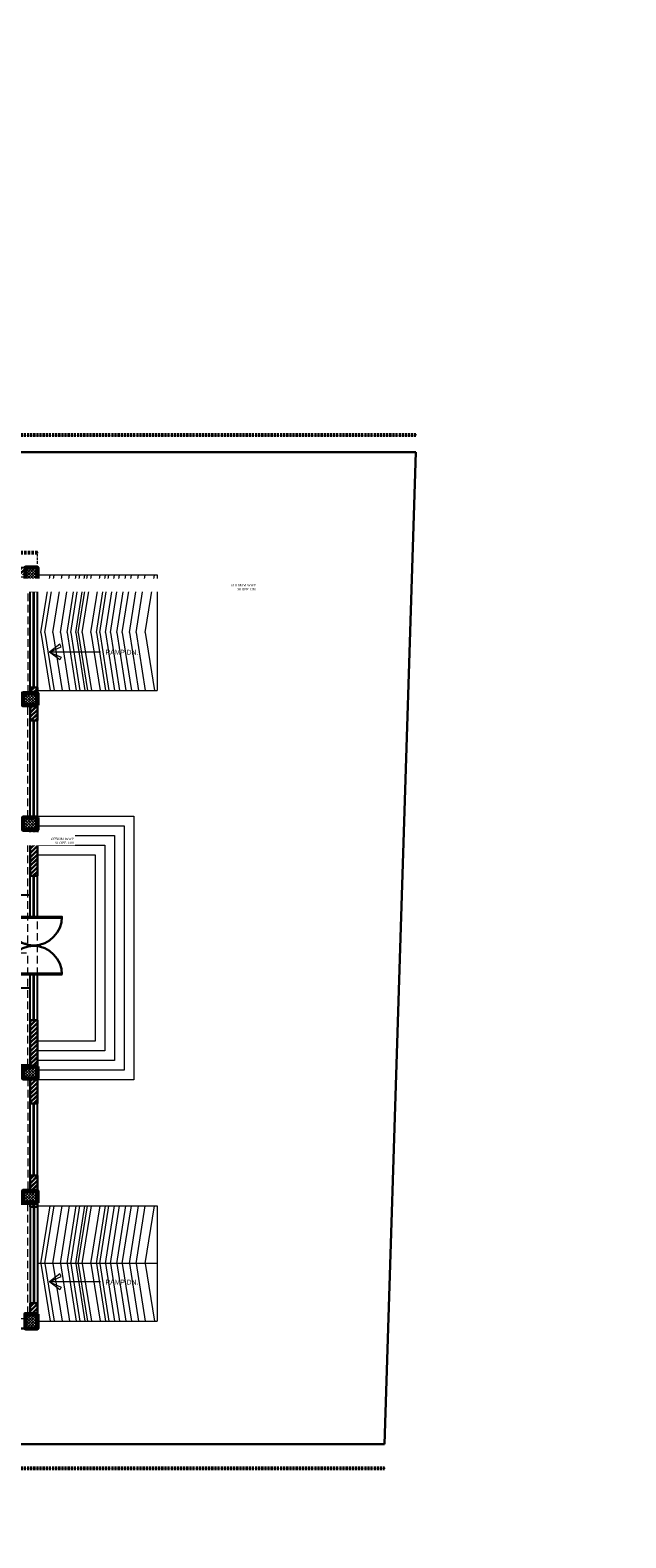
# Model space of a CAD drawing. Header units: inches. Extents: x 704 to 259546, y -107711 to 151004.
# Tile 188 of 243: x 128244 to 128986, y 20428 to 22306. Entities that reach past the tile are written whole.
import ezdxf

# ---------------------------------------------------------------- set-up
doc = ezdxf.new("R2010")
doc.units = ezdxf.units.IN
doc.header["$MEASUREMENT"] = 0
doc.header["$PDMODE"] = 34
doc.linetypes.add('HIDDEN', pattern=[0.375, 0.25, -0.125])
for name, color, linetype in [('A-FORMATEXT', 255, 'Continuous'), ('PD_DIMENSION', 101, 'Continuous'), ('PP BALL VALVE', 7, 'Continuous')]:
    doc.layers.add(name, color=color, linetype=linetype)
for name, color, linetype, lineweight in [('PD_BRICK WALL_230', 4, 'Continuous', 50), ('PD_COLUMN', 2, 'Continuous', 60), ('PD_HATCH', 45, 'Continuous', 9), ('PD_STAIR', 32, 'Continuous', 13), ('PD_WINDOW', 140, 'Continuous', 25), ('PP-TEXT', 7, 'Continuous', 40), ('TEXT', 7, 'Continuous', 15), ('WALL', 5, 'Continuous', 30)]:
    doc.layers.add(name, color=color, linetype=linetype, lineweight=lineweight)
doc.styles.get("Standard").update_dxf_attribs({"font": 'arial.ttf', "height": 6})
doc.styles.add('STYLE3', font='romans.shx', dxfattribs={"height": 4})
doc.dimstyles.new('Copy of MONTY-1', dxfattribs={"dimtxt": 6, "dimasz": 6, "dimexe": 1.625, "dimexo": 9.125, "dimgap": 0.09, "dimtad": 0, "dimdec": 1, "dimzin": 0, "dimdsep": 46, "dimlunit": 4, "dimtxsty": 'Standard', "dimblk": 'OBLIQUE', "dimcen": 1.125, "dimadec": 0, "dimazin": 0, "dimtfac": 1, "dimtdec": 1, "dimtofl": 0, "dimtmove": 0, "dimatfit": 3, "dimfxl": 7, "dimfxlon": 1, "dimtolj": 1, "dimtzin": 0, "dimlwe": 15, "dimarcsym": 1})

# ---------------------------------------------------------------- blocks, each defined once
blk = doc.blocks.new('columns2')
at = {"layer": 'PD_HATCH'}
h = blk.add_hatch(dxfattribs=at)
h.set_pattern_fill('ANSI37', color=8, scale=20)
h.paths.add_polyline_path([(387, -250), (387, -268), (369, -268), (369, -250)])
h.paths.add_polyline_path([(18, 0), (18, -15), (0, -15), (0, 0)])
h.paths.add_polyline_path([(18, -828), (18, -813), (0, -813), (0, -828)])
h.paths.add_polyline_path([(201, -870), (186, -870), (186, -888), (201, -888)])
h.paths.add_polyline_path([(570, -870), (555, -870), (555, -888), (570, -888)])
h.paths.add_polyline_path([(754.5, -870), (739.5, -870), (739.5, -888), (754.5, -888)])
h.paths.add_polyline_path([(934.5, -870), (919.5, -870), (919.5, -888), (934.5, -888)])
h.paths.add_polyline_path([(385.5, -870), (370.5, -870), (370.5, -888), (385.5, -888)])
h.paths.add_polyline_path([(201, 42), (186, 42), (186, 60), (201, 60)])
h.paths.add_polyline_path([(387, -578), (387, -560), (369, -560), (369, -578)])
h.paths.add_polyline_path([(1116, -731.5), (1116, -716.5), (1098, -716.5), (1098, -731.5)])
h.paths.add_polyline_path([(1116, -111.5), (1116, -96.5), (1098, -96.5), (1098, -111.5)])
h.paths.add_polyline_path([(1116, -561.5), (1116, -576.5), (1098, -576.5), (1098, -561.5)])
h.paths.add_polyline_path([(1116, -251.5), (1116, -266.5), (1098, -266.5), (1098, -251.5)])
h.paths.add_polyline_path([(0, -731.5), (0, -716.5), (18, -716.5), (18, -731.5)])
h.paths.add_polyline_path([(0, -111.5), (0, -96.5), (18, -96.5), (18, -111.5)])
h.paths.add_polyline_path([(0, -406.5), (0, -421.5), (18, -421.5), (18, -406.5)])
h.paths.add_polyline_path([(0, -561.5), (0, -576.5), (18, -576.5), (18, -561.5)])
h.paths.add_polyline_path([(0, -251.5), (0, -266.5), (18, -266.5), (18, -251.5)])
h.paths.add_polyline_path([(993, -111.5), (993, -99.5), (984, -99.5), (984, -111.5)])
h.paths.add_polyline_path([(993, -189.5), (993, -201.5), (984, -201.5), (984, -189.5)])
h.paths.add_polyline_path([(903, -111.5), (903, -99.5), (912, -99.5), (912, -111.5)])
h.paths.add_polyline_path([(903, -189.5), (903, -201.5), (912, -201.5), (912, -189.5)])
h.paths.add_polyline_path([(75, -870), (60, -870), (60, -888), (75, -888)])
h.paths.add_polyline_path([(1116, -870), (1101, -870), (1101, -888), (1116, -888)])
h.paths.add_polyline_path([(75, 42), (60, 42), (60, 60), (75, 60)])
h.paths.add_polyline_path([(570, 42), (555, 42), (555, 60), (570, 60)])
h.paths.add_polyline_path([(754.5, 42), (739.5, 42), (739.5, 60), (754.5, 60)])
h.paths.add_polyline_path([(934.5, 42), (919.5, 42), (919.5, 60), (934.5, 60)])
h.paths.add_polyline_path([(385.5, 42), (370.5, 42), (370.5, 60), (385.5, 60)])
h.paths.add_polyline_path([(1116, 42), (1101, 42), (1101, 60), (1116, 60)])
h.paths.add_polyline_path([(738, -250), (738, -268), (756, -268), (756, -250)])
h.paths.add_polyline_path([(756, -578), (756, -560), (738, -560), (738, -578)])
at = {"layer": 'PD_COLUMN', "color": 8}
for points in [[(75, 42), (60, 42), (60, 60), (75, 60)], [(201, 42), (186, 42), (186, 60), (201, 60)], [(385.5, 42), (370.5, 42), (370.5, 60), (385.5, 60)], [(570, 42), (555, 42), (555, 60), (570, 60)], [(754.5, 42), (739.5, 42), (739.5, 60), (754.5, 60)], [(934.5, 42), (919.5, 42), (919.5, 60), (934.5, 60)], [(1116, 42), (1101, 42), (1101, 60), (1116, 60)], [(18, 0), (18, -15), (0, -15), (0, 0)], [(0, -111.5), (0, -96.5), (18, -96.5), (18, -111.5)], [(903, -111.5), (903, -99.5), (912, -99.5), (912, -111.5)], [(993, -111.5), (993, -99.5), (984, -99.5), (984, -111.5)], [(1116, -111.5), (1116, -96.5), (1098, -96.5), (1098, -111.5)], [(903, -189.5), (903, -201.5), (912, -201.5), (912, -189.5)], [(993, -189.5), (993, -201.5), (984, -201.5), (984, -189.5)], [(0, -251.5), (0, -266.5), (18, -266.5), (18, -251.5)], [(387, -250), (387, -268), (369, -268), (369, -250)], [(756, -250), (756, -268), (738, -268), (738, -250)], [(1116, -251.5), (1116, -266.5), (1098, -266.5), (1098, -251.5)], [(0, -406.5), (0, -421.5), (18, -421.5), (18, -406.5)], [(0, -561.5), (0, -576.5), (18, -576.5), (18, -561.5)], [(387, -578), (387, -560), (369, -560), (369, -578)], [(756, -578), (756, -560), (738, -560), (738, -578)], [(1116, -561.5), (1116, -576.5), (1098, -576.5), (1098, -561.5)], [(0, -731.5), (0, -716.5), (18, -716.5), (18, -731.5)], [(1116, -731.5), (1116, -716.5), (1098, -716.5), (1098, -731.5)], [(18, -828), (18, -813), (0, -813), (0, -828)], [(75, -870), (60, -870), (60, -888), (75, -888)], [(201, -870), (186, -870), (186, -888), (201, -888)], [(385.5, -870), (370.5, -870), (370.5, -888), (385.5, -888)], [(570, -870), (555, -870), (555, -888), (570, -888)], [(754.5, -870), (739.5, -870), (739.5, -888), (754.5, -888)], [(934.5, -870), (919.5, -870), (919.5, -888), (934.5, -888)], [(1116, -870), (1101, -870), (1101, -888), (1116, -888)]]:
    blk.add_lwpolyline(points, close=True, dxfattribs=at)
at = {"layer": 'PD_HATCH', "color": 8, "linetype": 'HIDDEN', "ltscale": 38}
for p, q in [((60, 60), (0, 60)), ((0, 0), (0, 60)), ((186, 60), (75, 60)), ((370.5, 60), (201, 60)), ((385.5, 60), (555, 60)), ((739.5, 60), (570, 60)), ((754.5, 60), (919.5, 60)), ((1101, 60), (934.5, 60)), ((12, 0), (12, 48)), ((60, 48), (12, 48)), ((186, 48), (75, 48)), ((187.5, -95), (187.5, 42)), ((199.5, -95), (199.5, 42)), ((369, 48), (201, 48)), ((369, 48), (369, -95)), ((387, 48), (555, 48)), ((387, -95), (387, 48)), ((556.5, -95), (556.5, 42)), ((568.5, -95), (568.5, 42)), ((738, 48), (570, 48)), ((738, 48), (738, -95)), ((754.5, 48), (919.5, 48)), ((756, -95), (756, 48)), ((924, -95), (924, 42)), ((1101, 48), (936, 48)), ((936, -95), (936, 48)), ((1104, 42), (1104, -95)), ((1116, 42), (1116, -96.5)), ((0, -96.5), (0, -15)), ((12, -96.5), (12, -15)), ((0, -251.5), (0, -111.5)), ((12, -251.5), (12, -111.5)), ((18, -95), (187.5, -95)), ((18, -107), (187.5, -107)), ((187.5, -253), (187.5, -107)), ((199.5, -95), (369, -95)), ((199.5, -107), (369, -107)), ((199.5, -253), (199.5, -107)), ((369, -107), (369, -250)), ((387, -95), (556.5, -95)), ((387, -250), (387, -107)), ((387, -107), (556.5, -107)), ((556.5, -253), (556.5, -107)), ((568.5, -95), (738, -95)), ((568.5, -253), (568.5, -107)), ((568.5, -107), (738, -107)), ((738, -107), (738, -250)), ((756, -95), (924, -95)), ((756, -250), (756, -107)), ((756, -107), (903, -107)), ((822, -201.5), (822, -107)), ((831, -192.5), (831, -107)), ((903, -189.5), (903, -111.5)), ((912, -107), (984, -107)), ((912, -189.5), (912, -111.5)), ((936, -95), (1104, -95)), ((984, -111.5), (984, -189.5)), ((993, -107), (1098, -107)), ((993, -111.5), (993, -189.5)), ((1104, -251.5), (1104, -111.5)), ((1116, -251.5), (1116, -111.5)), ((903, -201.5), (822, -201.5)), ((903, -192.5), (831, -192.5)), ((984, -192.5), (912, -192.5)), ((984, -201.5), (912, -201.5)), ((924, -253), (924, -201.5)), ((936, -253), (936, -201.5)), ((984, -201.5), (984, -253)), ((993, -201.5), (993, -253)), ((18, -253), (187.5, -253)), ((199.5, -253), (369, -253)), ((387, -253), (556.5, -253)), ((568.5, -253), (738, -253)), ((756, -253), (924, -253)), ((936, -253), (1098, -253)), ((0, -406.5), (0, -266.5)), ((12, -406.5), (12, -266.5)), ((18, -265), (187.5, -265)), ((187.5, -408), (187.5, -265)), ((199.5, -408), (199.5, -265)), ((199.5, -265), (369, -265)), ((369, -408), (369, -268)), ((387, -265), (556.5, -265)), ((387, -268), (387, -408)), ((556.5, -408), (556.5, -265)), ((568.5, -408), (568.5, -265)), ((568.5, -265), (738, -265)), ((738, -408), (738, -268)), ((756, -265), (924, -265)), ((756, -268), (756, -408)), ((924, -408), (924, -265)), ((936, -265), (1098, -265)), ((936, -408), (936, -265)), ((1104, -408), (1104, -266.5)), ((1116, -561.5), (1116, -266.5)), ((18, -408), (187.5, -408)), ((199.5, -408), (369, -408)), ((387, -408), (556.5, -408)), ((568.5, -408), (738, -408)), ((756, -408), (924, -408)), ((936, -408), (1104, -408)), ((0, -561.5), (0, -421.5)), ((12, -561.5), (12, -421.5)), ((18, -420), (187.5, -420)), ((187.5, -563), (187.5, -420)), ((199.5, -563), (199.5, -420)), ((199.5, -420), (369, -420)), ((369, -560), (369, -420)), ((387, -420), (556.5, -420)), ((387, -420), (387, -560)), ((556.5, -563), (556.5, -420)), ((568.5, -563), (568.5, -420)), ((568.5, -420), (738, -420)), ((738, -560), (738, -420)), ((756, -420), (924, -420)), ((756, -420), (756, -560)), ((924, -721), (924, -420)), ((936, -420), (1104, -420)), ((936, -721), (936, -420)), ((1104, -561.5), (1104, -420)), ((18, -563), (187.5, -563)), ((199.5, -563), (369, -563)), ((387, -563), (556.5, -563)), ((568.5, -563), (738, -563)), ((756, -563), (1098, -563)), ((0, -716.5), (0, -576.5)), ((12, -716.5), (12, -576.5)), ((18, -575), (187.5, -575)), ((187.5, -721), (187.5, -575)), ((199.5, -721), (199.5, -575)), ((199.5, -575), (369, -575)), ((369, -578), (369, -721)), ((387, -575), (556.5, -575)), ((387, -578), (387, -721)), ((556.5, -721), (556.5, -575)), ((568.5, -721), (568.5, -575)), ((568.5, -575), (738, -575)), ((738, -578), (738, -721)), ((756, -575), (1098, -575)), ((756, -578), (756, -721)), ((1104, -576.5), (1104, -716.5)), ((1116, -576.5), (1116, -716.5)), ((0, -813), (0, -731.5)), ((12, -813), (12, -731.5)), ((18, -721), (187.5, -721)), ((199.5, -721), (369, -721)), ((387, -721), (556.5, -721)), ((568.5, -721), (738, -721)), ((756, -721), (924, -721)), ((936, -721), (1098, -721)), ((1116, -870), (1116, -731.5)), ((18, -733), (187.5, -733)), ((187.5, -870), (187.5, -733)), ((199.5, -870), (199.5, -733)), ((199.5, -733), (369, -733)), ((369, -733), (369, -876)), ((387, -733), (556.5, -733)), ((387, -733), (387, -876)), ((556.5, -870), (556.5, -733)), ((568.5, -870), (568.5, -733)), ((568.5, -733), (738, -733)), ((738, -733), (738, -876)), ((756, -733), (924, -733)), ((756, -733), (756, -876)), ((924, -870), (924, -733)), ((936, -876), (936, -733)), ((936, -733), (1104, -733)), ((1104, -870), (1104, -733)), ((0, -828), (0, -888)), ((12, -828), (12, -876)), ((60, -876), (12, -876)), ((186, -876), (75, -876)), ((369, -876), (201, -876)), ((387, -876), (555, -876)), ((738, -876), (570, -876)), ((756, -876), (919.5, -876)), ((1101, -876), (936, -876)), ((60, -888), (0, -888)), ((186, -888), (75, -888)), ((370.5, -888), (201, -888)), ((385.5, -888), (555, -888)), ((739.5, -888), (570, -888)), ((754.5, -888), (919.5, -888)), ((1101, -888), (934.5, -888))]:
    blk.add_line(p, q, dxfattribs=at)
blk = doc.blocks.new('DOUBLE DOOR')
at = {"ltscale": 25}
h = blk.add_hatch(dxfattribs=at)
h.set_pattern_fill('ANSI31', color=8, scale=10, style=0)
h.set_pattern_definition([(45, (33.265, 0.75), (-0.883883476, 0.883883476), [])])
edge = h.paths.add_edge_path()
edge.add_arc((-63157.5, -12319.8), 36.7, 630, 632.3452)
edge.add_line((-63156, -12356.4), (-63156, -12319.8))
edge.add_line((-63156, -12319.8), (-63157.5, -12319.8))
edge.add_line((-63157.5, -12319.8), (-63157.5, -12356.5))
h = blk.add_hatch(dxfattribs=at)
h.set_pattern_fill('ANSI31', color=8, scale=10, style=0)
h.set_pattern_definition([(45, (4.5, 0.75), (-0.883883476, 0.883883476), [])])
edge = h.paths.add_edge_path()
edge.add_arc((-63082.5, -12319.8), 36.7, -92.3452, -90, ccw=False)
edge.add_line((-63084, -12356.4), (-63084, -12319.8))
edge.add_line((-63084, -12319.8), (-63082.5, -12319.8))
edge.add_line((-63082.5, -12319.8), (-63082.5, -12356.5))
at = {"color": 8, "ltscale": 25}
for p, q in [((-63157.5, -12319.8), (-63156, -12319.8)), ((-63157.5, -12319.8), (-63157.5, -12356.5)), ((-63156, -12319.8), (-63156, -12356.4)), ((-63082.5, -12319.8), (-63084, -12319.8)), ((-63084, -12319.8), (-63084, -12356.4)), ((-63082.5, -12319.8), (-63082.5, -12356.5))]:
    blk.add_line(p, q, dxfattribs=at)
for centre, start, end in [((-63158.1, -12318.3), 270.9209, 357.7762), ((-63081.9, -12318.3), 182.2238, 269.0791)]:
    blk.add_arc(centre, 38.1, start, end, dxfattribs=at)
blk = doc.blocks.new('_OBLIQUE')
at = {"color": 0, "linetype": 'ByBlock'}
blk.add_line((-0.5, -0.5), (0.5, 0.5), dxfattribs=at)
blk = doc.blocks.new('*D927')
at = {"layer": 'Defpoints', "color": 0, "transparency": 16777216}
for p in [(128253.4, 21655.1), (128253.4, 21636.6), (127137.4, 21576.6)]:
    blk.add_point(p, dxfattribs=at)
at = {"layer": 'PD_DIMENSION', "color": 0, "linetype": 'HIDDEN', "lineweight": 15, "ltscale": 12, "transparency": 16777216}
for p, q in [((127137.4, 21595.1), (127137.4, 21656.6)), ((128253.4, 21641.6), (128253.4, 21656.6))]:
    blk.add_line(p, q, dxfattribs=at)
at = {"layer": 'PD_DIMENSION', "color": 0, "linetype": 'HIDDEN', "lineweight": -2, "ltscale": 12, "transparency": 16777216}
for p, q in [((127137.4, 21655.1), (127690.2, 21655.1)), ((128253.4, 21655.1), (127700.5, 21655.1))]:
    blk.add_line(p, q, dxfattribs=at)
at = {"layer": 'PD_DIMENSION', "color": 0, "lineweight": -2, "transparency": 16777216, "xscale": 2, "yscale": 2, "zscale": 2, "rotation": 180}
blk.add_blockref('_OBLIQUE', (127137.4, 21655.1), dxfattribs=at)
at = {"layer": 'PD_DIMENSION', "color": 0, "lineweight": -2, "transparency": 16777216, "xscale": 2, "yscale": 2, "zscale": 2}
blk.add_blockref('_OBLIQUE', (128253.4, 21655.1), dxfattribs=at)
at = {"layer": 'PD_DIMENSION', "color": 0, "transparency": 16777216, "insert": (127695.4, 21655.1), "char_height": 6, "attachment_point": 5}
blk.add_mtext("\\A1;93'", dxfattribs=at)
blk = doc.blocks.new('*D806')
at = {"layer": 'Defpoints', "color": 0, "lineweight": 53, "transparency": 16777216}
for p in [(126963.9, 21780.6), (126963.9, 21780.6), (126963.9, 20544.6)]:
    blk.add_point(p, dxfattribs=at)
at = {"layer": 'PD_DIMENSION', "color": 0, "linetype": 'HIDDEN', "lineweight": 15, "transparency": 16777216}
for p, q in [((126963.9, 21780.6), (126962.4, 21780.6)), ((126963.9, 20544.6), (126962.4, 20544.6))]:
    blk.add_line(p, q, dxfattribs=at)
at = {"layer": 'PD_DIMENSION', "color": 0, "linetype": 'HIDDEN', "lineweight": -2, "transparency": 16777216}
for p, q in [((126963.9, 21780.6), (126963.9, 21169.9)), ((126963.9, 20544.6), (126963.9, 21155.4))]:
    blk.add_line(p, q, dxfattribs=at)
at = {"layer": 'PD_DIMENSION', "color": 0, "lineweight": -2, "transparency": 16777216, "xscale": 2, "yscale": 2, "zscale": 2}
for p, rotation in [((126963.9, 21780.6), 90), ((126963.9, 20544.6), 270)]:
    blk.add_blockref('_OBLIQUE', p, dxfattribs=dict(at, rotation=rotation))
at = {"layer": 'PD_DIMENSION', "color": 0, "transparency": 16777216, "insert": (126963.9, 21162.6), "char_height": 6, "attachment_point": 5, "rotation": 90}
blk.add_mtext("\\A1;103'", dxfattribs=at)
blk = doc.blocks.new('*D807')
at = {"layer": 'Defpoints', "color": 0, "lineweight": 53, "transparency": 16777216}
for p in [(126993.4, 21801.9), (128724.4, 21801.9), (128724.4, 21801.9)]:
    blk.add_point(p, dxfattribs=at)
at = {"layer": 'PD_DIMENSION', "color": 0, "linetype": 'HIDDEN', "lineweight": 15, "transparency": 16777216}
for p, q in [((126993.4, 21803.4), (126993.4, 21803.4)), ((128724.4, 21803.4), (128724.4, 21803.4))]:
    blk.add_line(p, q, dxfattribs=at)
at = {"layer": 'PD_DIMENSION', "color": 0, "linetype": 'HIDDEN', "lineweight": -2, "transparency": 16777216}
for p, q in [((126993.4, 21801.9), (127846.4, 21801.9)), ((128724.4, 21801.9), (127871.3, 21801.9))]:
    blk.add_line(p, q, dxfattribs=at)
at = {"layer": 'PD_DIMENSION', "color": 0, "lineweight": -2, "transparency": 16777216, "xscale": 2, "yscale": 2, "zscale": 2, "rotation": 180}
blk.add_blockref('_OBLIQUE', (126993.4, 21801.9), dxfattribs=at)
at = {"layer": 'PD_DIMENSION', "color": 0, "lineweight": -2, "transparency": 16777216, "xscale": 2, "yscale": 2, "zscale": 2}
blk.add_blockref('_OBLIQUE', (128724.4, 21801.9), dxfattribs=at)
at = {"layer": 'PD_DIMENSION', "color": 0, "transparency": 16777216, "insert": (127858.9, 21801.9), "char_height": 6, "attachment_point": 5}
blk.add_mtext('\\A1;144\'-3"', dxfattribs=at)
blk = doc.blocks.new('*D808')
at = {"layer": 'Defpoints', "color": 0, "lineweight": 53, "transparency": 16777216}
for p in [(126993.4, 20514.4), (126993.4, 20514.4), (128685.4, 20514.4)]:
    blk.add_point(p, dxfattribs=at)
at = {"layer": 'PD_DIMENSION', "color": 0, "linetype": 'HIDDEN', "lineweight": 15, "transparency": 16777216}
for p, q in [((126993.4, 20515.9), (126993.4, 20515.9)), ((128685.4, 20515.9), (128685.4, 20515.9))]:
    blk.add_line(p, q, dxfattribs=at)
at = {"layer": 'PD_DIMENSION', "color": 0, "linetype": 'HIDDEN', "lineweight": -2, "transparency": 16777216}
for p, q in [((126993.4, 20514.4), (127832.1, 20514.4)), ((128685.4, 20514.4), (127846.6, 20514.4))]:
    blk.add_line(p, q, dxfattribs=at)
at = {"layer": 'PD_DIMENSION', "color": 0, "lineweight": -2, "transparency": 16777216, "xscale": 2, "yscale": 2, "zscale": 2, "rotation": 180}
blk.add_blockref('_OBLIQUE', (126993.4, 20514.4), dxfattribs=at)
at = {"layer": 'PD_DIMENSION', "color": 0, "lineweight": -2, "transparency": 16777216, "xscale": 2, "yscale": 2, "zscale": 2}
blk.add_blockref('_OBLIQUE', (128685.4, 20514.4), dxfattribs=at)
at = {"layer": 'PD_DIMENSION', "color": 0, "transparency": 16777216, "insert": (127839.4, 20514.4), "char_height": 6, "attachment_point": 5}
blk.add_mtext("\\A1;141'", dxfattribs=at)
blk = doc.blocks.new('GF')
at = {"layer": 'PD_HATCH'}
h = blk.add_hatch(dxfattribs=at)
h.set_pattern_fill('ANSI32', color=8, scale=10)
h.set_pattern_definition([(45, (-14275.403, 2047.8815), (-2.65165043, 2.65165043), []), (45, (-14273.6353, 2047.8815), (-2.65165043, 2.65165043), [])])
h.paths.add_polyline_path([(128040.35, 21384.14), (128022.35, 21384.14), (128022.35, 21375.14), (128040.35, 21375.14)], flags=17)
h.paths.add_polyline_path([(128238.35, 21636.64), (128071.85, 21636.64), (128071.85, 21627.64), (128238.35, 21627.64)])
h.paths.add_polyline_path([(128253.35, 21618.64), (128244.35, 21618.64), (128244.35, 21607.3), (128253.35, 21607.3)])
h.paths.add_polyline_path([(128253.35, 21487.3), (128244.35, 21487.3), (128244.35, 21480.14), (128253.35, 21480.14)])
h.paths.add_polyline_path([(128235.35, 21477.14), (128130.35, 21477.14), (128130.35, 21468.14), (128235.35, 21468.14)])
h.paths.add_polyline_path([(128121.35, 21477.14), (128049.35, 21477.14), (128049.35, 21468.14), (128121.35, 21468.14)])
h.paths.add_polyline_path([(128056.85, 21636.64), (127891.85, 21636.64), (127891.85, 21627.64), (128056.85, 21627.64)])
h.paths.add_polyline_path([(127876.85, 21636.64), (127707.35, 21636.64), (127707.35, 21627.64), (127876.85, 21627.64)])
h.paths.add_polyline_path([(128121.35, 21375.14), (128121.35, 21384.14), (128103.35, 21384.14), (128103.35, 21375.14)])
h.paths.add_polyline_path([(128130.35, 21375.14), (128121.35, 21375.14), (128121.35, 21312.14), (128130.35, 21312.14)])
h.paths.add_polyline_path([(128049.35, 21384.14), (128049.35, 21375.14), (128067.35, 21375.14), (128067.35, 21384.14)])
h.paths.add_polyline_path([(128049.35, 21465.14), (128040.35, 21465.14), (128040.35, 21387.14), (128049.35, 21387.14)])
h.paths.add_polyline_path([(128040.35, 21468.14), (128040.35, 21477.14), (127959.35, 21477.14), (127959.35, 21375.14), (127986.35, 21375.14), (127986.35, 21384.14), (127968.35, 21384.14), (127968.35, 21468.14)])
h.paths.add_polyline_path([(128130.35, 21465.14), (128121.35, 21465.14), (128121.35, 21387.14), (128130.35, 21387.14)])
h.paths.add_polyline_path([(128244.35, 21446.14), (128253.35, 21446.14), (128253.35, 21465.14), (128244.35, 21465.14)])
h.paths.add_polyline_path([(128244.35, 21326.14), (128253.35, 21326.14), (128253.35, 21325.14), (128244.35, 21325.14)])
h.paths.add_polyline_path([(128244.35, 21252.64), (128253.35, 21252.64), (128253.35, 21310.14), (128244.35, 21310.14)])
h.paths.add_polyline_path([(127692.35, 21636.64), (127522.85, 21636.64), (127522.85, 21627.64), (127549.48, 21627.64), (127549.48, 21398.63), (127577.98, 21398.63), (127577.98, 21403.13), (127553.98, 21403.13), (127553.98, 21463.13), (127577.98, 21463.13), (127577.98, 21467.63), (127553.98, 21467.63), (127553.98, 21527.63), (127625.98, 21527.63), (127625.98, 21398.63), (127630.48, 21398.63), (127630.48, 21532.13), (127553.98, 21532.13), (127553.98, 21627.64), (127692.35, 21627.64)])
h.paths.add_polyline_path([(127212.35, 21627.64), (127323.35, 21627.64), (127323.35, 21636.64), (127212.35, 21636.64)])
h.paths.add_polyline_path([(127146.35, 21438.14), (127137.35, 21438.14), (127137.35, 21465.14), (127146.35, 21465.14)])
h.paths.add_polyline_path([(127146.35, 21356.14), (127137.35, 21356.14), (127137.35, 21325.14), (127146.35, 21325.14)])
h.paths.add_polyline_path([(127146.35, 21287.14), (127137.35, 21287.14), (127137.35, 21310.14), (127146.35, 21310.14)])
h.paths.add_polyline_path([(127146.35, 21197.14), (127137.35, 21197.14), (127137.35, 21170.14), (127146.35, 21170.14)])
h.paths.add_polyline_path([(127146.35, 21128.14), (127137.35, 21128.14), (127137.35, 21155.14), (127146.35, 21155.14)])
h.paths.add_polyline_path([(127146.35, 21038.14), (127137.35, 21038.14), (127137.35, 21015.14), (127146.35, 21015.14)])
h.paths.add_polyline_path([(127146.35, 20969.14), (127137.35, 20969.14), (127137.35, 21000.14), (127146.35, 21000.14)])
h.paths.add_polyline_path([(127146.35, 20887.14), (127137.35, 20887.14), (127137.35, 20860.14), (127146.35, 20860.14)])
h.paths.add_polyline_path([(127146.35, 20834.3), (127137.35, 20834.3), (127137.35, 20845.14), (127146.35, 20845.14)])
h.paths.add_polyline_path([(127146.35, 20774.3), (127137.35, 20774.3), (127137.35, 20763.64), (127146.35, 20763.64)])
h.paths.add_polyline_path([(127137.35, 20748.64), (127197.35, 20688.64), (127197.35, 20701.36), (127150.08, 20748.64)])
h.paths.add_polyline_path([(127212.35, 20688.64), (127323.35, 20688.64), (127323.35, 20697.64), (127212.35, 20697.64)])
h.paths.add_polyline_path([(127155.35, 21160.38), (127352.48, 21160.38), (127352.48, 21164.89), (127155.35, 21164.89)])
h.paths.add_polyline_path([(127352.48, 21627.64), (127352.48, 21398.63), (127356.98, 21398.63), (127356.98, 21627.64), (127450.98, 21627.64), (127450.98, 21398.63), (127455.48, 21398.63), (127455.48, 21627.64), (127465.85, 21627.64), (127465.85, 21636.64), (127338.35, 21636.64), (127338.35, 21627.64)])
h = blk.add_hatch(dxfattribs=at)
h.set_pattern_fill('ANSI32', color=8, scale=10)
h.set_pattern_definition([(45, (-14275.403, 3847.8815), (-2.65165043, 2.65165043), []), (45, (-14273.6353, 3847.8815), (-2.65165043, 2.65165043), [])])
h.paths.add_polyline_path([(128253.35, 21072.64), (128244.35, 21072.64), (128244.35, 21015.14), (128253.35, 21015.14)])
h.paths.add_polyline_path([(128253.35, 21000.14), (128244.35, 21000.14), (128244.35, 20969.14), (128253.35, 20969.14)])
h.paths.add_polyline_path([(128244.35, 20879.14), (128253.35, 20879.14), (128253.35, 20860.14), (128244.35, 20860.14)])
h.paths.add_polyline_path([(128244.35, 20840.14), (128253.35, 20840.14), (128253.35, 20845.14), (128244.35, 20845.14)])
h.paths.add_polyline_path([(128244.35, 20720.14), (128253.35, 20720.14), (128253.35, 20706.64), (128244.35, 20706.64)])
at = {"layer": 'PD_BRICK WALL_230', "color": 8, "lineweight": 30}
for p, q in [((128244.35, 21607.3), (128244.35, 21618.64)), ((128244.35, 21607.3), (128253.35, 21607.3)), ((128253.35, 21607.3), (128253.35, 21618.64)), ((128244.35, 21480.14), (128244.35, 21487.3)), ((128244.35, 21487.3), (128253.35, 21487.3)), ((128253.35, 21480.14), (128253.35, 21487.3)), ((128244.35, 21015.14), (128244.35, 21072.64)), ((128244.35, 21072.64), (128253.35, 21072.64)), ((128253.35, 21015.14), (128253.35, 21072.64)), ((128244.35, 21016.63), (128136.35, 21016.63)), ((128244.35, 21012.63), (128136.35, 21012.63)), ((128244.35, 20969.14), (128244.35, 21000.14)), ((128253.35, 20969.14), (128253.35, 21000.14)), ((128244.35, 20969.14), (128253.35, 20969.14)), ((128071.85, 20688.64), (128253.35, 20688.64))]:
    blk.add_line(p, q, dxfattribs=at)
for points in [[(128244.35, 21446.14), (128253.35, 21446.14), (128253.35, 21465.14), (128244.35, 21465.14)], [(128244.35, 21326.14), (128253.35, 21326.14), (128253.35, 21325.14), (128244.35, 21325.14)], [(128244.35, 21252.64), (128253.35, 21252.64), (128253.35, 21310.14), (128244.35, 21310.14)], [(128244.35, 20879.14), (128253.35, 20879.14), (128253.35, 20860.14), (128244.35, 20860.14)], [(128244.35, 20840.14), (128253.35, 20840.14), (128253.35, 20845.14), (128244.35, 20845.14)], [(128244.35, 20720.14), (128253.35, 20720.14), (128253.35, 20706.64), (128244.35, 20706.64)]]:
    blk.add_lwpolyline(points, close=True, dxfattribs=at)
at = {"layer": 'PD_HATCH', "color": 8}
for p, q in [((128253.35, 21627.64), (128402.26, 21627.64)), ((128257.76, 21555.64), (128269.1, 21627.64)), ((128262.72, 21555.64), (128274.06, 21627.64)), ((128272.65, 21555.64), (128283.99, 21627.64)), ((128282.13, 21555.64), (128293.47, 21627.64)), ((128290.25, 21555.64), (128301.59, 21627.64)), ((128294.77, 21555.64), (128306.11, 21627.64)), ((128301.09, 21555.64), (128312.43, 21627.64)), ((128304.25, 21555.64), (128315.59, 21627.64)), ((128309.21, 21555.64), (128320.55, 21627.64)), ((128320.04, 21555.64), (128331.38, 21627.64)), ((128326.81, 21555.64), (128338.15, 21627.64)), ((128330.88, 21555.64), (128342.22, 21627.64)), ((128338.1, 21555.64), (128349.44, 21627.64)), ((128344.42, 21555.64), (128355.76, 21627.64)), ((128352.09, 21555.64), (128363.43, 21627.64)), ((128358.96, 21555.64), (128370.3, 21627.64)), ((128368.04, 21555.64), (128379.38, 21627.64)), ((128376.12, 21555.64), (128387.46, 21627.64)), ((128387.63, 21555.64), (128398.97, 21627.64)), ((128402.26, 21627.64), (128402.26, 21483.64)), ((128257.76, 21555.64), (128269.1, 21483.64)), ((128262.72, 21555.64), (128274.06, 21483.64)), ((128272.65, 21555.64), (128283.99, 21483.64)), ((128282.13, 21555.64), (128293.47, 21483.64)), ((128290.25, 21555.64), (128301.59, 21483.64)), ((128294.77, 21555.64), (128306.11, 21483.64)), ((128301.09, 21555.64), (128312.43, 21483.64)), ((128304.25, 21555.64), (128315.59, 21483.64)), ((128309.21, 21555.64), (128320.55, 21483.64)), ((128320.04, 21555.64), (128331.38, 21483.64)), ((128326.81, 21555.64), (128338.15, 21483.64)), ((128330.88, 21555.64), (128342.22, 21483.64)), ((128338.1, 21555.64), (128349.44, 21483.64)), ((128344.42, 21555.64), (128355.76, 21483.64)), ((128352.09, 21555.64), (128363.43, 21483.64)), ((128358.96, 21555.64), (128370.3, 21483.64)), ((128368.04, 21555.64), (128379.38, 21483.64)), ((128376.12, 21555.64), (128387.46, 21483.64)), ((128387.63, 21555.64), (128398.97, 21483.64)), ((128253.35, 21483.64), (128402.26, 21483.64)), ((128253.35, 20841.64), (128402.26, 20841.64)), ((128257.76, 20769.64), (128269.1, 20841.64)), ((128262.72, 20769.64), (128274.06, 20841.64)), ((128272.65, 20769.64), (128283.99, 20841.64)), ((128282.13, 20769.64), (128293.47, 20841.64)), ((128290.25, 20769.64), (128301.59, 20841.64)), ((128294.77, 20769.64), (128306.11, 20841.64)), ((128301.09, 20769.64), (128312.43, 20841.64)), ((128304.25, 20769.64), (128315.59, 20841.64)), ((128309.21, 20769.64), (128320.55, 20841.64)), ((128320.04, 20769.64), (128331.38, 20841.64)), ((128326.81, 20769.64), (128338.15, 20841.64)), ((128330.88, 20769.64), (128342.22, 20841.64)), ((128338.1, 20769.64), (128349.44, 20841.64)), ((128344.42, 20769.64), (128355.76, 20841.64)), ((128352.09, 20769.64), (128363.43, 20841.64)), ((128358.96, 20769.64), (128370.3, 20841.64)), ((128368.04, 20769.64), (128379.38, 20841.64)), ((128376.12, 20769.64), (128387.46, 20841.64)), ((128387.63, 20769.64), (128398.97, 20841.64)), ((128402.26, 20841.64), (128402.26, 20697.64)), ((128402.26, 20769.64), (128253.35, 20769.64)), ((128257.76, 20769.64), (128269.1, 20697.64)), ((128262.72, 20769.64), (128274.06, 20697.64)), ((128272.65, 20769.64), (128283.99, 20697.64)), ((128282.13, 20769.64), (128293.47, 20697.64)), ((128290.25, 20769.64), (128301.59, 20697.64)), ((128294.77, 20769.64), (128306.11, 20697.64)), ((128301.09, 20769.64), (128312.43, 20697.64)), ((128304.25, 20769.64), (128315.59, 20697.64)), ((128309.21, 20769.64), (128320.55, 20697.64)), ((128320.04, 20769.64), (128331.38, 20697.64)), ((128326.81, 20769.64), (128338.15, 20697.64)), ((128330.88, 20769.64), (128342.22, 20697.64)), ((128338.1, 20769.64), (128349.44, 20697.64)), ((128344.42, 20769.64), (128355.76, 20697.64)), ((128352.09, 20769.64), (128363.43, 20697.64)), ((128358.96, 20769.64), (128370.3, 20697.64)), ((128368.04, 20769.64), (128379.38, 20697.64)), ((128376.12, 20769.64), (128387.46, 20697.64)), ((128387.63, 20769.64), (128398.97, 20697.64)), ((128253.35, 20697.64), (128402.26, 20697.64))]:
    blk.add_line(p, q, dxfattribs=at)
at = {"layer": 'PD_STAIR', "color": 8, "linetype": 'Continuous'}
for points in [[(128268.33, 21531.5), (128282.95, 21538.08), (128281.46, 21541.39), (128268.33, 21531.5)], [(128332.07, 21531.5), (128268.33, 21531.5)], [(128268.33, 21531.5), (128282.95, 21524.93), (128281.46, 21521.62), (128268.33, 21531.5)], [(128253.35, 21326.8), (128373.35, 21326.8), (128373.35, 20998.47), (128253.35, 20998.47)], [(128253.35, 21314.8), (128361.35, 21314.8), (128361.35, 21010.47), (128253.35, 21010.47)], [(128253.35, 21302.8), (128349.35, 21302.8), (128349.35, 21022.47), (128253.35, 21022.47)], [(128253.35, 21290.8), (128337.35, 21290.8), (128337.35, 21034.47), (128253.35, 21034.47)], [(128253.35, 21278.8), (128325.35, 21278.8), (128325.35, 21046.47), (128253.35, 21046.47)], [(128268.33, 20746.69), (128282.95, 20753.27), (128281.46, 20756.58), (128268.33, 20746.69)], [(128332.07, 20746.69), (128268.33, 20746.69)], [(128268.33, 20746.69), (128282.95, 20740.12), (128281.46, 20736.8), (128268.33, 20746.69)]]:
    blk.add_lwpolyline(points, dxfattribs=at)
at = {"layer": 'PD_WINDOW', "color": 8}
for p, q in [((128244.35, 21487.3), (128244.35, 21607.3)), ((128248.35, 21487.3), (128248.35, 21607.3)), ((128249.35, 21487.3), (128249.35, 21607.3)), ((128253.35, 21487.3), (128253.35, 21607.3)), ((128244.35, 21326.14), (128244.35, 21446.14)), ((128248.35, 21326.14), (128248.35, 21446.14)), ((128249.35, 21326.14), (128249.35, 21446.14)), ((128253.35, 21326.14), (128253.35, 21446.14)), ((128244.35, 21201.64), (128244.35, 21252.64)), ((128248.35, 21201.64), (128248.35, 21252.64)), ((128249.35, 21201.64), (128249.35, 21252.64)), ((128253.35, 21201.64), (128253.35, 21252.64)), ((128244.35, 21228.63), (128181.35, 21228.63)), ((128244.35, 21201.64), (128253.35, 21201.64)), ((128244.35, 21072.64), (128244.35, 21129.64)), ((128244.35, 21129.64), (128253.35, 21129.64)), ((128248.35, 21072.64), (128248.35, 21129.64)), ((128249.35, 21072.64), (128249.35, 21129.64)), ((128253.35, 21072.64), (128253.35, 21129.64)), ((128244.35, 21112.64), (128181.35, 21112.64)), ((128244.35, 20879.14), (128244.35, 20969.14)), ((128248.35, 20879.14), (128248.35, 20969.14)), ((128249.35, 20879.14), (128249.35, 20969.14)), ((128253.35, 20879.14), (128253.35, 20969.14)), ((128244.35, 20840.14), (128244.35, 20720.14)), ((128248.35, 20840.14), (128248.35, 20720.14)), ((128249.35, 20840.14), (128249.35, 20720.14)), ((128253.35, 20840.14), (128253.35, 20720.14))]:
    blk.add_line(p, q, dxfattribs=at)
at = {"layer": 'PD_COLUMN', "color": 8}
blk.add_blockref('columns2', (127137.35, 21576.64), dxfattribs=at)
at = {"layer": 'WALL', "color": 8, "yscale": 0.9599999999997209, "zscale": 0.9599999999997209}
for p, xscale, rotation in [((140075.87, 81760.83), -0.9599999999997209, 270), ((116421.83, 81760.83), 0.9599999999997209, 90)]:
    blk.add_blockref('DOUBLE DOOR', p, dxfattribs=dict(at, xscale=xscale, rotation=rotation))
at = {"layer": 'TEXT', "color": 8, "char_height": 6, "width": 132.0418, "attachment_point": 5, "style": 'STYLE3'}
for insert in [(128358.43, 21531.27), (128358.43, 20746.46)]:
    blk.add_mtext('{\\fArial|b0|i0|c0|p34;RAMP DN.}', dxfattribs=dict(at, insert=insert))
at = {"layer": 'PD_DIMENSION', "color": 8, "linetype": 'HIDDEN', "ltscale": 12}
dim = blk.add_linear_dim(base=(128253.35, 21655.08), p1=(127137.35, 21576.64), p2=(128253.35, 21636.64), dimstyle='Copy of MONTY-1', override={"dimasz": 2, "dimexe": 1.5, "dimexo": 5, "dimdec": 1, "dimtmove": 1, "dimfxl": 60}, dxfattribs=at)
dim.commit()
dim.dimension.update_dxf_attribs({"geometry": '*D927', "text_midpoint": (127695.35, 21655.08)})
blk = doc.blocks.new('boundary wall')
at = {"layer": 'PD_BRICK WALL_230', "lineweight": 30}
for p, q in [((126993.35, 21780.64), (128724.35, 21780.64)), ((126993.35, 21780.64), (126993.35, 20544.64)), ((128685.35, 20544.64), (128724.35, 21780.64)), ((126993.35, 20544.64), (128685.35, 20544.64))]:
    blk.add_line(p, q, dxfattribs=at)
at = {"layer": 'PD_DIMENSION', "linetype": 'HIDDEN'}
for base, p1, p2, picture, middle in [((128724.35, 21801.92), (126993.35, 21801.92), (128724.35, 21801.92), '*D807', (127858.85, 21801.92)), ((126993.35, 20514.42), (128685.35, 20514.42), (126993.35, 20514.42), '*D808', (127839.35, 20514.42))]:
    dim = blk.add_linear_dim(base=base, p1=p1, p2=p2, dimstyle='Copy of MONTY-1', override={"dimasz": 2, "dimexe": 1.5, "dimexo": 1.5, "dimdec": 1, "dimtmove": 1, "dimfxl": 60}, dxfattribs=at)
    dim.commit()
    dim.dimension.update_dxf_attribs({"geometry": picture, "text_midpoint": middle})
dim = blk.add_linear_dim(base=(126963.94, 21780.64), p1=(126963.94, 20544.64), p2=(126963.94, 21780.64), angle=90, dimstyle='Copy of MONTY-1', override={"dimasz": 2, "dimexe": 1.5, "dimexo": 1.5, "dimdec": 1, "dimtmove": 1, "dimfxl": 60}, dxfattribs=at)
dim.commit()
dim.dimension.update_dxf_attribs({"geometry": '*D806', "text_midpoint": (126963.94, 21162.64)})

msp = doc.modelspace()

# ---------------------------------------------------------------- block references
at = {"lineweight": 53}
msp.add_blockref('GF', (0, 0), dxfattribs=at)
at = {"layer": 'A-FORMATEXT', "color": 3, "lineweight": 53}
msp.add_blockref('boundary wall', (0, 0), dxfattribs=at)

# ---------------------------------------------------------------- next in the draw order: texts
at = {"layer": 'PP-TEXT', "char_height": 3, "width": 941.78476, "attachment_point": 3, "bg_fill": 2}
for s, insert in [('{\\fTimes New Roman|b0|i0|c0|p34; \\PØ110MM WWP\\PSLOPE 1:80}', (128525.611, 21621.245, 305.49)), ('{\\fTimes New Roman|b0|i0|c0|p34; \\PØ75MM WWP\\PSLOPE 1:80}', (128298.688, 21305.186, 916.47))]:
    msp.add_mtext(s, dxfattribs=dict(at, insert=insert))

# ---------------------------------------------------------------- next in the draw order: linework, layer by layer
at = {"layer": 'PP BALL VALVE', "lineweight": 53}
msp.add_circle((130061.482, 21646.646), 129357.588, dxfattribs=at)

doc.saveas('drawing.dxf')
